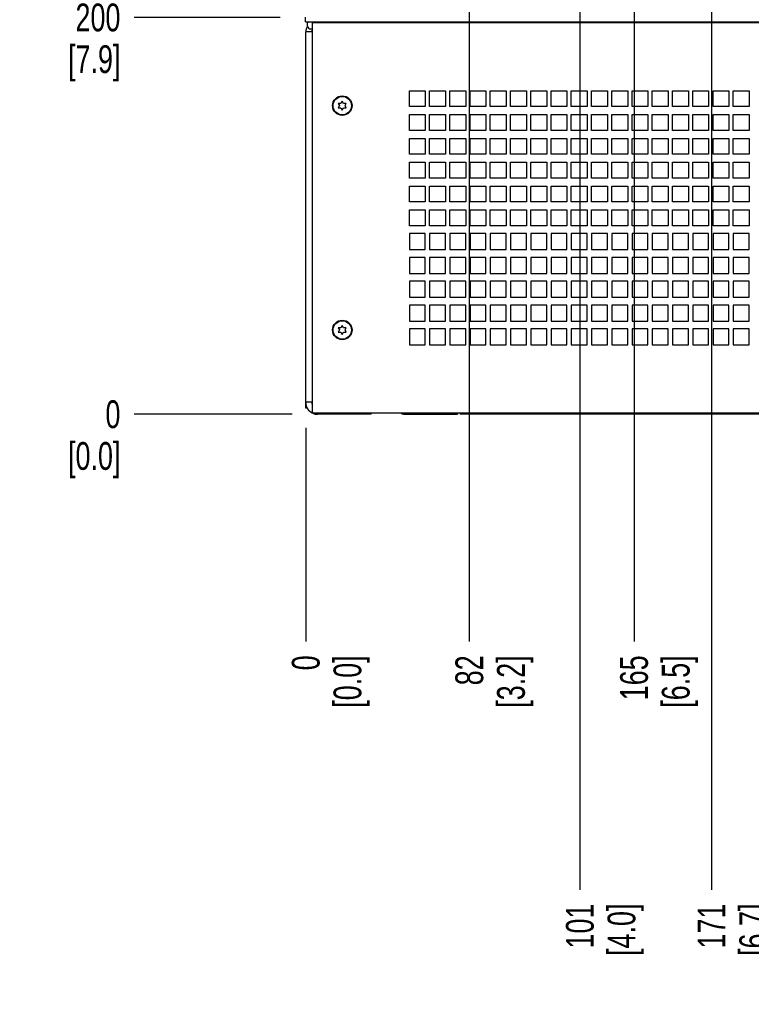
# Paper-space layout 'SUBMITTAL_E1H_1_2' of a CAD drawing. Header units: millimetres. Extents: x 0 to 841, y 0 to 594.
# Tile 7 of 30: x 260 to 352, y 220 to 344. Entities that reach past the tile are written whole.
import ezdxf

# ---------------------------------------------------------------- set-up
doc = ezdxf.new("R2010")
doc.units = ezdxf.units.MM
doc.header["$LTSCALE"] = 46.255
doc.layers.get('0').update_dxf_attribs({"linetype": 'CONTINUOUS'})
for name, color, linetype in [('002___PRT_ALL_AXES', 7, 'CONTINUOUS'), ('CHAMFERS', 7, 'CONTINUOUS'), ('DATUM', 7, 'CONTINUOUS'), ('ROUNDS', 7, 'CONTINUOUS')]:
    doc.layers.add(name, color=color, linetype=linetype)
doc.styles.get("Standard").update_dxf_attribs({"font": 'txt', "width": 0.725})
doc.dimstyles.new('DIMSTYLE_4', dxfattribs={"dimtxt": 3.5, "dimasz": 4.8, "dimexe": 3.2, "dimexo": 1.6, "dimgap": 0.875, "dimtad": 0, "dimtih": 1, "dimtoh": 1, "dimdec": 1, "dimzin": 0, "dimdsep": 46, "dimtxsty": 'STANDARD', "dimblk": 'CLOSED', "dimblk1": 'CLOSED', "dimblk2": 'CLOSED', "dimcen": 0.09, "dimadec": 0, "dimazin": 0, "dimtp": 0.4, "dimtm": 0.4, "dimtfac": 1, "dimtdec": 1, "dimtofl": 0, "dimtmove": 0, "dimatfit": 3, "dimldrblk": 'CLOSED', "dimfxl": 1, "dimtolj": 1, "dimtzin": 0, "dimarcsym": 0})

# ---------------------------------------------------------------- blocks, each defined once
blk = doc.blocks.new('*D45')
at = {"color": 2, "linetype": 'CONTINUOUS'}
blk.add_line((316.68, 444.29), (316.68, 265.63), dxfattribs=at)
at = {"color": 2, "linetype": 'CONTINUOUS', "insert": (314.93, 263.88), "char_height": 3.5, "width": 12.6875, "attachment_point": 3, "rotation": 90, "line_spacing_factor": 0.9}
blk.add_mtext('82\\P[3.2]', dxfattribs=at)
blk = doc.blocks.new('_CLOSED')
at = {"color": 0, "linetype": 'BYBLOCK'}
for p, q in [((0, 0), (-1, 0.167)), ((-1, 0.167), (-1, -0.167)), ((-1, -0.167), (0, 0)), ((-1, 0), (0, 0))]:
    blk.add_line(p, q, dxfattribs=at)
blk = doc.blocks.new('*D46')
at = {"color": 2, "linetype": 'CONTINUOUS'}
blk.add_line((296.08, 292.54), (296.08, 265.63), dxfattribs=at)
at = {"color": 2, "linetype": 'CONTINUOUS', "insert": (294.33, 263.88), "char_height": 3.5, "width": 12.6875, "attachment_point": 3, "rotation": 90, "line_spacing_factor": 0.9}
blk.add_mtext('0\\P[0.0]', dxfattribs=at)
blk = doc.blocks.new('*D47')
at = {"color": 2, "linetype": 'CONTINUOUS'}
blk.add_line((337.43, 444.29), (337.43, 265.63), dxfattribs=at)
at = {"color": 2, "linetype": 'CONTINUOUS', "insert": (335.68, 263.88), "char_height": 3.5, "width": 12.6875, "attachment_point": 3, "rotation": 90, "line_spacing_factor": 0.9}
blk.add_mtext('165\\P[6.5]', dxfattribs=at)
blk = doc.blocks.new('*D53')
at = {"color": 2, "linetype": 'CONTINUOUS'}
blk.add_line((294.38, 294.24), (274.49, 294.24), dxfattribs=at)
at = {"color": 2, "linetype": 'CONTINUOUS', "insert": (272.74, 295.99), "char_height": 3.5, "width": 12.6875, "attachment_point": 3, "line_spacing_factor": 0.9}
blk.add_mtext('0\\P[0.0]', dxfattribs=at)
blk = doc.blocks.new('*D56')
at = {"color": 2, "linetype": 'CONTINUOUS'}
for p, q in [((321.32, 417.73), (321.32, 404.1)), ((321.32, 404.1), (330.6, 399.78)), ((330.6, 399.78), (330.6, 234.37))]:
    blk.add_line(p, q, dxfattribs=at)
at = {"color": 2, "linetype": 'CONTINUOUS', "insert": (328.85, 232.62), "char_height": 3.5, "width": 12.6875, "attachment_point": 3, "rotation": 90, "line_spacing_factor": 0.9}
blk.add_mtext('101\\P[4.0]', dxfattribs=at)
blk = doc.blocks.new('*D57')
at = {"color": 2, "linetype": 'CONTINUOUS'}
for p, q in [((338.82, 410.23), (338.82, 402.49)), ((338.82, 402.49), (347.19, 397.92)), ((347.19, 397.92), (347.19, 234.37))]:
    blk.add_line(p, q, dxfattribs=at)
at = {"color": 2, "linetype": 'CONTINUOUS', "insert": (345.44, 232.62), "char_height": 3.5, "width": 12.6875, "attachment_point": 3, "rotation": 90, "line_spacing_factor": 0.9}
blk.add_mtext('171\\P[6.7]', dxfattribs=at)
blk = doc.blocks.new('*D80')
at = {"color": 2, "linetype": 'CONTINUOUS'}
blk.add_line((292.87, 344.21), (274.49, 344.21), dxfattribs=at)
at = {"color": 2, "linetype": 'CONTINUOUS', "insert": (272.74, 345.96), "char_height": 3.5, "width": 12.6875, "attachment_point": 3, "line_spacing_factor": 0.9}
blk.add_mtext('200\\P[7.9]', dxfattribs=at)

psp = doc.layouts.new('SUBMITTAL_E1H_1_2')

# ---------------------------------------------------------------- linework, layer by layer
at = {"color": 7, "linetype": 'CONTINUOUS'}
for p, q in [((296.3, 343.13), (296.3, 343.51)), ((296.93, 294.36), (296.93, 343.59)), ((296.93, 343.59), (445.73, 343.59)), ((296.93, 342.75), (296.68, 342.75)), ((309.13, 332.98), (309.13, 334.98)), ((309.13, 334.98), (311.13, 334.98)), ((311.13, 334.98), (311.13, 332.98)), ((311.68, 332.98), (311.68, 334.98)), ((311.68, 334.98), (313.68, 334.98)), ((313.68, 334.98), (313.68, 332.98)), ((314.23, 332.98), (314.23, 334.98)), ((314.23, 334.98), (316.23, 334.98)), ((316.23, 334.98), (316.23, 332.98)), ((316.78, 332.98), (316.78, 334.98)), ((316.78, 334.98), (318.78, 334.98)), ((318.78, 334.98), (318.78, 332.98)), ((319.33, 332.98), (319.33, 334.98)), ((319.33, 334.98), (321.33, 334.98)), ((321.33, 334.98), (321.33, 332.98)), ((321.88, 332.98), (321.88, 334.98)), ((321.88, 334.98), (323.88, 334.98)), ((323.88, 334.98), (323.88, 332.98)), ((324.43, 332.98), (324.43, 334.98)), ((324.43, 334.98), (326.43, 334.98)), ((326.43, 334.98), (326.43, 332.98)), ((326.98, 332.98), (326.98, 334.98)), ((326.98, 334.98), (328.98, 334.98)), ((328.98, 334.98), (328.98, 332.98)), ((329.53, 332.98), (329.53, 334.98)), ((329.53, 334.98), (331.53, 334.98)), ((331.53, 334.98), (331.53, 332.98)), ((332.08, 332.98), (332.08, 334.98)), ((332.08, 334.98), (334.08, 334.98)), ((334.08, 334.98), (334.08, 332.98)), ((334.63, 332.98), (334.63, 334.98)), ((334.63, 334.98), (336.63, 334.98)), ((336.63, 334.98), (336.63, 332.98)), ((337.18, 332.98), (337.18, 334.98)), ((337.18, 334.98), (339.18, 334.98)), ((339.18, 334.98), (339.18, 332.98)), ((339.73, 332.98), (339.73, 334.98)), ((339.73, 334.98), (341.73, 334.98)), ((341.73, 334.98), (341.73, 332.98)), ((342.28, 332.98), (342.28, 334.98)), ((342.28, 334.98), (344.28, 334.98)), ((344.28, 334.98), (344.28, 332.98)), ((344.83, 332.98), (344.83, 334.98)), ((344.83, 334.98), (346.83, 334.98)), ((346.83, 334.98), (346.83, 332.98)), ((347.38, 332.98), (347.38, 334.98)), ((347.38, 334.98), (349.38, 334.98)), ((349.38, 334.98), (349.38, 332.98)), ((349.93, 332.98), (349.93, 334.98)), ((349.93, 334.98), (351.93, 334.98)), ((351.93, 334.98), (351.93, 332.98)), ((300.68, 333.66), (300.5, 333.36)), ((300.85, 333.36), (300.68, 333.66)), ((300.18, 333.36), (300.33, 333.1)), ((300.5, 333.36), (300.18, 333.36)), ((300.33, 333.1), (300.18, 332.84)), ((300.18, 332.84), (300.5, 332.84)), ((300.5, 332.84), (300.68, 332.54)), ((300.68, 332.54), (300.85, 332.84)), ((301.18, 333.36), (300.85, 333.36)), ((300.85, 332.84), (301.18, 332.84)), ((301.03, 333.1), (301.18, 333.36)), ((301.18, 332.84), (301.03, 333.1)), ((311.13, 332.98), (309.13, 332.98)), ((313.68, 332.98), (311.68, 332.98)), ((316.23, 332.98), (314.23, 332.98)), ((318.78, 332.98), (316.78, 332.98)), ((321.33, 332.98), (319.33, 332.98)), ((323.88, 332.98), (321.88, 332.98)), ((326.43, 332.98), (324.43, 332.98)), ((328.98, 332.98), (326.98, 332.98)), ((331.53, 332.98), (329.53, 332.98)), ((334.08, 332.98), (332.08, 332.98)), ((336.63, 332.98), (334.63, 332.98)), ((339.18, 332.98), (337.18, 332.98)), ((341.73, 332.98), (339.73, 332.98)), ((344.28, 332.98), (342.28, 332.98)), ((346.83, 332.98), (344.83, 332.98)), ((349.38, 332.98), (347.38, 332.98)), ((351.93, 332.98), (349.93, 332.98)), ((309.13, 329.98), (309.13, 331.98)), ((309.13, 331.98), (311.13, 331.98)), ((311.13, 331.98), (311.13, 329.98)), ((311.68, 329.98), (311.68, 331.98)), ((311.68, 331.98), (313.68, 331.98)), ((313.68, 331.98), (313.68, 329.98)), ((314.23, 329.98), (314.23, 331.98)), ((314.23, 331.98), (316.23, 331.98)), ((316.23, 331.98), (316.23, 329.98)), ((316.78, 329.98), (316.78, 331.98)), ((316.78, 331.98), (318.78, 331.98)), ((318.78, 331.98), (318.78, 329.98)), ((319.33, 329.98), (319.33, 331.98)), ((319.33, 331.98), (321.33, 331.98)), ((321.33, 331.98), (321.33, 329.98)), ((321.88, 329.98), (321.88, 331.98)), ((321.88, 331.98), (323.88, 331.98)), ((323.88, 331.98), (323.88, 329.98)), ((324.43, 329.98), (324.43, 331.98)), ((324.43, 331.98), (326.43, 331.98)), ((326.43, 331.98), (326.43, 329.98)), ((326.98, 329.98), (326.98, 331.98)), ((326.98, 331.98), (328.98, 331.98)), ((328.98, 331.98), (328.98, 329.98)), ((329.53, 329.98), (329.53, 331.98)), ((329.53, 331.98), (331.53, 331.98)), ((331.53, 331.98), (331.53, 329.98)), ((332.08, 329.98), (332.08, 331.98)), ((332.08, 331.98), (334.08, 331.98)), ((334.08, 331.98), (334.08, 329.98)), ((334.63, 329.98), (334.63, 331.98)), ((334.63, 331.98), (336.63, 331.98)), ((336.63, 331.98), (336.63, 329.98)), ((337.18, 329.98), (337.18, 331.98)), ((337.18, 331.98), (339.18, 331.98)), ((339.18, 331.98), (339.18, 329.98)), ((339.73, 329.98), (339.73, 331.98)), ((339.73, 331.98), (341.73, 331.98)), ((341.73, 331.98), (341.73, 329.98)), ((342.28, 329.98), (342.28, 331.98)), ((342.28, 331.98), (344.28, 331.98)), ((344.28, 331.98), (344.28, 329.98)), ((344.83, 329.98), (344.83, 331.98)), ((344.83, 331.98), (346.83, 331.98)), ((346.83, 331.98), (346.83, 329.98)), ((347.38, 329.98), (347.38, 331.98)), ((347.38, 331.98), (349.38, 331.98)), ((349.38, 331.98), (349.38, 329.98)), ((349.93, 329.98), (349.93, 331.98)), ((349.93, 331.98), (351.93, 331.98)), ((351.93, 331.98), (351.93, 329.98)), ((311.13, 329.98), (309.13, 329.98)), ((313.68, 329.98), (311.68, 329.98)), ((316.23, 329.98), (314.23, 329.98)), ((318.78, 329.98), (316.78, 329.98)), ((321.33, 329.98), (319.33, 329.98)), ((323.88, 329.98), (321.88, 329.98)), ((326.43, 329.98), (324.43, 329.98)), ((328.98, 329.98), (326.98, 329.98)), ((331.53, 329.98), (329.53, 329.98)), ((334.08, 329.98), (332.08, 329.98)), ((336.63, 329.98), (334.63, 329.98)), ((339.18, 329.98), (337.18, 329.98)), ((341.73, 329.98), (339.73, 329.98)), ((344.28, 329.98), (342.28, 329.98)), ((346.83, 329.98), (344.83, 329.98)), ((349.38, 329.98), (347.38, 329.98)), ((351.93, 329.98), (349.93, 329.98)), ((309.13, 326.98), (309.13, 328.98)), ((309.13, 328.98), (311.13, 328.98)), ((311.13, 328.98), (311.13, 326.98)), ((311.68, 326.98), (311.68, 328.98)), ((311.68, 328.98), (313.68, 328.98)), ((313.68, 328.98), (313.68, 326.98)), ((314.23, 326.98), (314.23, 328.98)), ((314.23, 328.98), (316.23, 328.98)), ((316.23, 328.98), (316.23, 326.98)), ((316.78, 326.98), (316.78, 328.98)), ((316.78, 328.98), (318.78, 328.98)), ((318.78, 328.98), (318.78, 326.98)), ((319.33, 326.98), (319.33, 328.98)), ((319.33, 328.98), (321.33, 328.98)), ((321.33, 328.98), (321.33, 326.98)), ((321.88, 326.98), (321.88, 328.98)), ((321.88, 328.98), (323.88, 328.98)), ((323.88, 328.98), (323.88, 326.98)), ((324.43, 326.98), (324.43, 328.98)), ((324.43, 328.98), (326.43, 328.98)), ((326.43, 328.98), (326.43, 326.98)), ((326.98, 326.98), (326.98, 328.98)), ((326.98, 328.98), (328.98, 328.98)), ((328.98, 328.98), (328.98, 326.98)), ((329.53, 326.98), (329.53, 328.98)), ((329.53, 328.98), (331.53, 328.98)), ((331.53, 328.98), (331.53, 326.98)), ((332.08, 326.98), (332.08, 328.98)), ((332.08, 328.98), (334.08, 328.98)), ((334.08, 328.98), (334.08, 326.98)), ((334.63, 326.98), (334.63, 328.98)), ((334.63, 328.98), (336.63, 328.98)), ((336.63, 328.98), (336.63, 326.98)), ((337.18, 326.98), (337.18, 328.98)), ((337.18, 328.98), (339.18, 328.98)), ((339.18, 328.98), (339.18, 326.98)), ((339.73, 326.98), (339.73, 328.98)), ((339.73, 328.98), (341.73, 328.98)), ((341.73, 328.98), (341.73, 326.98)), ((342.28, 326.98), (342.28, 328.98)), ((342.28, 328.98), (344.28, 328.98)), ((344.28, 328.98), (344.28, 326.98)), ((344.83, 326.98), (344.83, 328.98)), ((344.83, 328.98), (346.83, 328.98)), ((346.83, 328.98), (346.83, 326.98)), ((347.38, 326.98), (347.38, 328.98)), ((347.38, 328.98), (349.38, 328.98)), ((349.38, 328.98), (349.38, 326.98)), ((349.93, 326.98), (349.93, 328.98)), ((349.93, 328.98), (351.93, 328.98)), ((351.93, 328.98), (351.93, 326.98)), ((311.13, 326.98), (309.13, 326.98)), ((313.68, 326.98), (311.68, 326.98)), ((316.23, 326.98), (314.23, 326.98)), ((318.78, 326.98), (316.78, 326.98)), ((321.33, 326.98), (319.33, 326.98)), ((323.88, 326.98), (321.88, 326.98)), ((326.43, 326.98), (324.43, 326.98)), ((328.98, 326.98), (326.98, 326.98)), ((331.53, 326.98), (329.53, 326.98)), ((334.08, 326.98), (332.08, 326.98)), ((336.63, 326.98), (334.63, 326.98)), ((339.18, 326.98), (337.18, 326.98)), ((341.73, 326.98), (339.73, 326.98)), ((344.28, 326.98), (342.28, 326.98)), ((346.83, 326.98), (344.83, 326.98)), ((349.38, 326.98), (347.38, 326.98)), ((351.93, 326.98), (349.93, 326.98)), ((309.13, 323.98), (309.13, 325.98)), ((309.13, 325.98), (311.13, 325.98)), ((311.13, 325.98), (311.13, 323.98)), ((311.68, 323.98), (311.68, 325.98)), ((311.68, 325.98), (313.68, 325.98)), ((313.68, 325.98), (313.68, 323.98)), ((314.23, 323.98), (314.23, 325.98)), ((314.23, 325.98), (316.23, 325.98)), ((316.23, 325.98), (316.23, 323.98)), ((316.78, 323.98), (316.78, 325.98)), ((316.78, 325.98), (318.78, 325.98)), ((318.78, 325.98), (318.78, 323.98)), ((319.33, 323.98), (319.33, 325.98)), ((319.33, 325.98), (321.33, 325.98)), ((321.33, 325.98), (321.33, 323.98)), ((321.88, 323.98), (321.88, 325.98)), ((321.88, 325.98), (323.88, 325.98)), ((323.88, 325.98), (323.88, 323.98)), ((324.43, 323.98), (324.43, 325.98)), ((324.43, 325.98), (326.43, 325.98)), ((326.43, 325.98), (326.43, 323.98)), ((326.98, 323.98), (326.98, 325.98)), ((326.98, 325.98), (328.98, 325.98)), ((328.98, 325.98), (328.98, 323.98)), ((329.53, 323.98), (329.53, 325.98)), ((329.53, 325.98), (331.53, 325.98)), ((331.53, 325.98), (331.53, 323.98)), ((332.08, 323.98), (332.08, 325.98)), ((332.08, 325.98), (334.08, 325.98)), ((334.08, 325.98), (334.08, 323.98)), ((334.63, 323.98), (334.63, 325.98)), ((334.63, 325.98), (336.63, 325.98)), ((336.63, 325.98), (336.63, 323.98)), ((337.18, 323.98), (337.18, 325.98)), ((337.18, 325.98), (339.18, 325.98)), ((339.18, 325.98), (339.18, 323.98)), ((339.73, 323.98), (339.73, 325.98)), ((339.73, 325.98), (341.73, 325.98)), ((341.73, 325.98), (341.73, 323.98)), ((342.28, 323.98), (342.28, 325.98)), ((342.28, 325.98), (344.28, 325.98)), ((344.28, 325.98), (344.28, 323.98)), ((344.83, 323.98), (344.83, 325.98)), ((344.83, 325.98), (346.83, 325.98)), ((346.83, 325.98), (346.83, 323.98)), ((347.38, 323.98), (347.38, 325.98)), ((347.38, 325.98), (349.38, 325.98)), ((349.38, 325.98), (349.38, 323.98)), ((349.93, 323.98), (349.93, 325.98)), ((349.93, 325.98), (351.93, 325.98)), ((351.93, 325.98), (351.93, 323.98)), ((311.13, 323.98), (309.13, 323.98)), ((313.68, 323.98), (311.68, 323.98)), ((316.23, 323.98), (314.23, 323.98)), ((318.78, 323.98), (316.78, 323.98)), ((321.33, 323.98), (319.33, 323.98)), ((323.88, 323.98), (321.88, 323.98)), ((326.43, 323.98), (324.43, 323.98)), ((328.98, 323.98), (326.98, 323.98)), ((331.53, 323.98), (329.53, 323.98)), ((334.08, 323.98), (332.08, 323.98)), ((336.63, 323.98), (334.63, 323.98)), ((339.18, 323.98), (337.18, 323.98)), ((341.73, 323.98), (339.73, 323.98)), ((344.28, 323.98), (342.28, 323.98)), ((346.83, 323.98), (344.83, 323.98)), ((349.38, 323.98), (347.38, 323.98)), ((351.93, 323.98), (349.93, 323.98)), ((309.13, 320.98), (309.13, 322.98)), ((309.13, 322.98), (311.13, 322.98)), ((311.13, 322.98), (311.13, 320.98)), ((311.68, 320.98), (311.68, 322.98)), ((311.68, 322.98), (313.68, 322.98)), ((313.68, 322.98), (313.68, 320.98)), ((314.23, 320.98), (314.23, 322.98)), ((314.23, 322.98), (316.23, 322.98)), ((316.23, 322.98), (316.23, 320.98)), ((316.78, 320.98), (316.78, 322.98)), ((316.78, 322.98), (318.78, 322.98)), ((318.78, 322.98), (318.78, 320.98)), ((319.33, 320.98), (319.33, 322.98)), ((319.33, 322.98), (321.33, 322.98)), ((321.33, 322.98), (321.33, 320.98)), ((321.88, 320.98), (321.88, 322.98)), ((321.88, 322.98), (323.88, 322.98)), ((323.88, 322.98), (323.88, 320.98)), ((324.43, 320.98), (324.43, 322.98)), ((324.43, 322.98), (326.43, 322.98)), ((326.43, 322.98), (326.43, 320.98)), ((326.98, 320.98), (326.98, 322.98)), ((326.98, 322.98), (328.98, 322.98)), ((328.98, 322.98), (328.98, 320.98)), ((329.53, 320.98), (329.53, 322.98)), ((329.53, 322.98), (331.53, 322.98)), ((331.53, 322.98), (331.53, 320.98)), ((332.08, 320.98), (332.08, 322.98)), ((332.08, 322.98), (334.08, 322.98)), ((334.08, 322.98), (334.08, 320.98)), ((334.63, 320.98), (334.63, 322.98)), ((334.63, 322.98), (336.63, 322.98)), ((336.63, 322.98), (336.63, 320.98)), ((337.18, 320.98), (337.18, 322.98)), ((337.18, 322.98), (339.18, 322.98)), ((339.18, 322.98), (339.18, 320.98)), ((339.73, 320.98), (339.73, 322.98)), ((339.73, 322.98), (341.73, 322.98)), ((341.73, 322.98), (341.73, 320.98)), ((342.28, 320.98), (342.28, 322.98)), ((342.28, 322.98), (344.28, 322.98)), ((344.28, 322.98), (344.28, 320.98)), ((344.83, 320.98), (344.83, 322.98)), ((344.83, 322.98), (346.83, 322.98)), ((346.83, 322.98), (346.83, 320.98)), ((347.38, 320.98), (347.38, 322.98)), ((347.38, 322.98), (349.38, 322.98)), ((349.38, 322.98), (349.38, 320.98)), ((349.93, 320.98), (349.93, 322.98)), ((349.93, 322.98), (351.93, 322.98)), ((351.93, 322.98), (351.93, 320.98)), ((311.13, 320.98), (309.13, 320.98)), ((309.13, 317.98), (309.13, 319.98)), ((309.13, 319.98), (311.13, 319.98)), ((311.13, 319.98), (311.13, 317.98)), ((313.68, 320.98), (311.68, 320.98)), ((311.68, 317.98), (311.68, 319.98)), ((311.68, 319.98), (313.68, 319.98)), ((313.68, 319.98), (313.68, 317.98)), ((316.23, 320.98), (314.23, 320.98)), ((314.23, 317.98), (314.23, 319.98)), ((314.23, 319.98), (316.23, 319.98)), ((316.23, 319.98), (316.23, 317.98)), ((318.78, 320.98), (316.78, 320.98)), ((316.78, 317.98), (316.78, 319.98)), ((316.78, 319.98), (318.78, 319.98)), ((318.78, 319.98), (318.78, 317.98)), ((321.33, 320.98), (319.33, 320.98)), ((319.33, 317.98), (319.33, 319.98)), ((319.33, 319.98), (321.33, 319.98)), ((321.33, 319.98), (321.33, 317.98)), ((323.88, 320.98), (321.88, 320.98)), ((321.88, 317.98), (321.88, 319.98)), ((321.88, 319.98), (323.88, 319.98)), ((323.88, 319.98), (323.88, 317.98)), ((326.43, 320.98), (324.43, 320.98)), ((324.43, 317.98), (324.43, 319.98)), ((324.43, 319.98), (326.43, 319.98)), ((326.43, 319.98), (326.43, 317.98)), ((328.98, 320.98), (326.98, 320.98)), ((326.98, 317.98), (326.98, 319.98)), ((326.98, 319.98), (328.98, 319.98)), ((328.98, 319.98), (328.98, 317.98)), ((331.53, 320.98), (329.53, 320.98)), ((329.53, 317.98), (329.53, 319.98)), ((329.53, 319.98), (331.53, 319.98)), ((331.53, 319.98), (331.53, 317.98)), ((334.08, 320.98), (332.08, 320.98)), ((332.08, 317.98), (332.08, 319.98)), ((332.08, 319.98), (334.08, 319.98)), ((334.08, 319.98), (334.08, 317.98)), ((336.63, 320.98), (334.63, 320.98)), ((334.63, 317.98), (334.63, 319.98)), ((334.63, 319.98), (336.63, 319.98)), ((336.63, 319.98), (336.63, 317.98)), ((339.18, 320.98), (337.18, 320.98)), ((337.18, 317.98), (337.18, 319.98)), ((337.18, 319.98), (339.18, 319.98)), ((339.18, 319.98), (339.18, 317.98)), ((341.73, 320.98), (339.73, 320.98)), ((339.73, 317.98), (339.73, 319.98)), ((339.73, 319.98), (341.73, 319.98)), ((341.73, 319.98), (341.73, 317.98)), ((344.28, 320.98), (342.28, 320.98)), ((342.28, 317.98), (342.28, 319.98)), ((342.28, 319.98), (344.28, 319.98)), ((344.28, 319.98), (344.28, 317.98)), ((346.83, 320.98), (344.83, 320.98)), ((344.83, 317.98), (344.83, 319.98)), ((344.83, 319.98), (346.83, 319.98)), ((346.83, 319.98), (346.83, 317.98)), ((349.38, 320.98), (347.38, 320.98)), ((347.38, 317.98), (347.38, 319.98)), ((347.38, 319.98), (349.38, 319.98)), ((349.38, 319.98), (349.38, 317.98)), ((351.93, 320.98), (349.93, 320.98)), ((349.93, 317.98), (349.93, 319.98)), ((349.93, 319.98), (351.93, 319.98)), ((351.93, 319.98), (351.93, 317.98)), ((311.13, 317.98), (309.13, 317.98)), ((313.68, 317.98), (311.68, 317.98)), ((316.23, 317.98), (314.23, 317.98)), ((318.78, 317.98), (316.78, 317.98)), ((321.33, 317.98), (319.33, 317.98)), ((323.88, 317.98), (321.88, 317.98)), ((326.43, 317.98), (324.43, 317.98)), ((328.98, 317.98), (326.98, 317.98)), ((331.53, 317.98), (329.53, 317.98)), ((334.08, 317.98), (332.08, 317.98)), ((336.63, 317.98), (334.63, 317.98)), ((339.18, 317.98), (337.18, 317.98)), ((341.73, 317.98), (339.73, 317.98)), ((344.28, 317.98), (342.28, 317.98)), ((346.83, 317.98), (344.83, 317.98)), ((349.38, 317.98), (347.38, 317.98)), ((351.93, 317.98), (349.93, 317.98)), ((309.13, 316.98), (309.13, 314.98)), ((311.13, 316.98), (309.13, 316.98)), ((311.13, 314.98), (311.13, 316.98)), ((311.68, 316.98), (311.68, 314.98)), ((313.68, 316.98), (311.68, 316.98)), ((313.68, 314.98), (313.68, 316.98)), ((314.23, 316.98), (314.23, 314.98)), ((316.23, 316.98), (314.23, 316.98)), ((316.23, 314.98), (316.23, 316.98)), ((316.78, 316.98), (316.78, 314.98)), ((318.78, 316.98), (316.78, 316.98)), ((318.78, 314.98), (318.78, 316.98)), ((319.33, 316.98), (319.33, 314.98)), ((321.33, 316.98), (319.33, 316.98)), ((321.33, 314.98), (321.33, 316.98)), ((321.88, 316.98), (321.88, 314.98)), ((323.88, 316.98), (321.88, 316.98)), ((323.88, 314.98), (323.88, 316.98)), ((324.43, 316.98), (324.43, 314.98)), ((326.43, 316.98), (324.43, 316.98)), ((326.43, 314.98), (326.43, 316.98)), ((326.98, 316.98), (326.98, 314.98)), ((328.98, 316.98), (326.98, 316.98)), ((328.98, 314.98), (328.98, 316.98)), ((329.53, 316.98), (329.53, 314.98)), ((331.53, 316.98), (329.53, 316.98)), ((331.53, 314.98), (331.53, 316.98)), ((332.08, 316.98), (332.08, 314.98)), ((334.08, 316.98), (332.08, 316.98)), ((334.08, 314.98), (334.08, 316.98)), ((334.63, 316.98), (334.63, 314.98)), ((336.63, 316.98), (334.63, 316.98)), ((336.63, 314.98), (336.63, 316.98)), ((337.18, 316.98), (337.18, 314.98)), ((339.18, 316.98), (337.18, 316.98)), ((339.18, 314.98), (339.18, 316.98)), ((339.73, 316.98), (339.73, 314.98)), ((341.73, 316.98), (339.73, 316.98)), ((341.73, 314.98), (341.73, 316.98)), ((342.28, 316.98), (342.28, 314.98)), ((344.28, 316.98), (342.28, 316.98)), ((344.28, 314.98), (344.28, 316.98)), ((344.83, 316.98), (344.83, 314.98)), ((346.83, 316.98), (344.83, 316.98)), ((346.83, 314.98), (346.83, 316.98)), ((347.38, 316.98), (347.38, 314.98)), ((349.38, 316.98), (347.38, 316.98)), ((349.38, 314.98), (349.38, 316.98)), ((349.93, 316.98), (349.93, 314.98)), ((351.93, 316.98), (349.93, 316.98)), ((351.93, 314.98), (351.93, 316.98)), ((309.13, 314.98), (311.13, 314.98)), ((311.68, 314.98), (313.68, 314.98)), ((314.23, 314.98), (316.23, 314.98)), ((316.78, 314.98), (318.78, 314.98)), ((319.33, 314.98), (321.33, 314.98)), ((321.88, 314.98), (323.88, 314.98)), ((324.43, 314.98), (326.43, 314.98)), ((326.98, 314.98), (328.98, 314.98)), ((329.53, 314.98), (331.53, 314.98)), ((332.08, 314.98), (334.08, 314.98)), ((334.63, 314.98), (336.63, 314.98)), ((337.18, 314.98), (339.18, 314.98)), ((339.73, 314.98), (341.73, 314.98)), ((342.28, 314.98), (344.28, 314.98)), ((344.83, 314.98), (346.83, 314.98)), ((347.38, 314.98), (349.38, 314.98)), ((349.93, 314.98), (351.93, 314.98)), ((309.13, 313.98), (309.13, 311.98)), ((311.13, 313.98), (309.13, 313.98)), ((311.13, 311.98), (311.13, 313.98)), ((311.68, 313.98), (311.68, 311.98)), ((313.68, 313.98), (311.68, 313.98)), ((313.68, 311.98), (313.68, 313.98)), ((314.23, 313.98), (314.23, 311.98)), ((316.23, 313.98), (314.23, 313.98)), ((316.23, 311.98), (316.23, 313.98)), ((316.78, 313.98), (316.78, 311.98)), ((318.78, 313.98), (316.78, 313.98)), ((318.78, 311.98), (318.78, 313.98)), ((319.33, 313.98), (319.33, 311.98)), ((321.33, 313.98), (319.33, 313.98)), ((321.33, 311.98), (321.33, 313.98)), ((321.88, 313.98), (321.88, 311.98)), ((323.88, 313.98), (321.88, 313.98)), ((323.88, 311.98), (323.88, 313.98)), ((324.43, 313.98), (324.43, 311.98)), ((326.43, 313.98), (324.43, 313.98)), ((326.43, 311.98), (326.43, 313.98)), ((326.98, 313.98), (326.98, 311.98)), ((328.98, 313.98), (326.98, 313.98)), ((328.98, 311.98), (328.98, 313.98)), ((329.53, 313.98), (329.53, 311.98)), ((331.53, 313.98), (329.53, 313.98)), ((331.53, 311.98), (331.53, 313.98)), ((332.08, 313.98), (332.08, 311.98)), ((334.08, 313.98), (332.08, 313.98)), ((334.08, 311.98), (334.08, 313.98)), ((334.63, 313.98), (334.63, 311.98)), ((336.63, 313.98), (334.63, 313.98)), ((336.63, 311.98), (336.63, 313.98)), ((337.18, 313.98), (337.18, 311.98)), ((339.18, 313.98), (337.18, 313.98)), ((339.18, 311.98), (339.18, 313.98)), ((339.73, 313.98), (339.73, 311.98)), ((341.73, 313.98), (339.73, 313.98)), ((341.73, 311.98), (341.73, 313.98)), ((342.28, 313.98), (342.28, 311.98)), ((344.28, 313.98), (342.28, 313.98)), ((344.28, 311.98), (344.28, 313.98)), ((344.83, 313.98), (344.83, 311.98)), ((346.83, 313.98), (344.83, 313.98)), ((346.83, 311.98), (346.83, 313.98)), ((347.38, 313.98), (347.38, 311.98)), ((349.38, 313.98), (347.38, 313.98)), ((349.38, 311.98), (349.38, 313.98)), ((349.93, 313.98), (349.93, 311.98)), ((351.93, 313.98), (349.93, 313.98)), ((351.93, 311.98), (351.93, 313.98)), ((309.13, 311.98), (311.13, 311.98)), ((311.68, 311.98), (313.68, 311.98)), ((314.23, 311.98), (316.23, 311.98)), ((316.78, 311.98), (318.78, 311.98)), ((319.33, 311.98), (321.33, 311.98)), ((321.88, 311.98), (323.88, 311.98)), ((324.43, 311.98), (326.43, 311.98)), ((326.98, 311.98), (328.98, 311.98)), ((329.53, 311.98), (331.53, 311.98)), ((332.08, 311.98), (334.08, 311.98)), ((334.63, 311.98), (336.63, 311.98)), ((337.18, 311.98), (339.18, 311.98)), ((339.73, 311.98), (341.73, 311.98)), ((342.28, 311.98), (344.28, 311.98)), ((344.83, 311.98), (346.83, 311.98)), ((347.38, 311.98), (349.38, 311.98)), ((349.93, 311.98), (351.93, 311.98)), ((309.13, 310.98), (309.13, 308.98)), ((311.13, 310.98), (309.13, 310.98)), ((311.13, 308.98), (311.13, 310.98)), ((311.68, 310.98), (311.68, 308.98)), ((313.68, 310.98), (311.68, 310.98)), ((313.68, 308.98), (313.68, 310.98)), ((314.23, 310.98), (314.23, 308.98)), ((316.23, 310.98), (314.23, 310.98)), ((316.23, 308.98), (316.23, 310.98)), ((316.78, 310.98), (316.78, 308.98)), ((318.78, 310.98), (316.78, 310.98)), ((318.78, 308.98), (318.78, 310.98)), ((319.33, 310.98), (319.33, 308.98)), ((321.33, 310.98), (319.33, 310.98)), ((321.33, 308.98), (321.33, 310.98)), ((321.88, 310.98), (321.88, 308.98)), ((323.88, 310.98), (321.88, 310.98)), ((323.88, 308.98), (323.88, 310.98)), ((324.43, 310.98), (324.43, 308.98)), ((326.43, 310.98), (324.43, 310.98)), ((326.43, 308.98), (326.43, 310.98)), ((326.98, 310.98), (326.98, 308.98)), ((328.98, 310.98), (326.98, 310.98)), ((328.98, 308.98), (328.98, 310.98)), ((329.53, 310.98), (329.53, 308.98)), ((331.53, 310.98), (329.53, 310.98)), ((331.53, 308.98), (331.53, 310.98)), ((332.08, 310.98), (332.08, 308.98)), ((334.08, 310.98), (332.08, 310.98)), ((334.08, 308.98), (334.08, 310.98)), ((334.63, 310.98), (334.63, 308.98)), ((336.63, 310.98), (334.63, 310.98)), ((336.63, 308.98), (336.63, 310.98)), ((337.18, 310.98), (337.18, 308.98)), ((339.18, 310.98), (337.18, 310.98)), ((339.18, 308.98), (339.18, 310.98)), ((339.73, 310.98), (339.73, 308.98)), ((341.73, 310.98), (339.73, 310.98)), ((341.73, 308.98), (341.73, 310.98)), ((342.28, 310.98), (342.28, 308.98)), ((344.28, 310.98), (342.28, 310.98)), ((344.28, 308.98), (344.28, 310.98)), ((344.83, 310.98), (344.83, 308.98)), ((346.83, 310.98), (344.83, 310.98)), ((346.83, 308.98), (346.83, 310.98)), ((347.38, 310.98), (347.38, 308.98)), ((349.38, 310.98), (347.38, 310.98)), ((349.38, 308.98), (349.38, 310.98)), ((349.93, 310.98), (349.93, 308.98)), ((351.93, 310.98), (349.93, 310.98)), ((351.93, 308.98), (351.93, 310.98)), ((309.13, 308.98), (311.13, 308.98)), ((311.68, 308.98), (313.68, 308.98)), ((314.23, 308.98), (316.23, 308.98)), ((316.78, 308.98), (318.78, 308.98)), ((319.33, 308.98), (321.33, 308.98)), ((321.88, 308.98), (323.88, 308.98)), ((324.43, 308.98), (326.43, 308.98)), ((326.98, 308.98), (328.98, 308.98)), ((329.53, 308.98), (331.53, 308.98)), ((332.08, 308.98), (334.08, 308.98)), ((334.63, 308.98), (336.63, 308.98)), ((337.18, 308.98), (339.18, 308.98)), ((339.73, 308.98), (341.73, 308.98)), ((342.28, 308.98), (344.28, 308.98)), ((344.83, 308.98), (346.83, 308.98)), ((347.38, 308.98), (349.38, 308.98)), ((349.93, 308.98), (351.93, 308.98)), ((309.13, 307.98), (309.13, 305.98)), ((311.13, 307.98), (309.13, 307.98)), ((311.13, 305.98), (311.13, 307.98)), ((311.68, 307.98), (311.68, 305.98)), ((313.68, 307.98), (311.68, 307.98)), ((313.68, 305.98), (313.68, 307.98)), ((314.23, 307.98), (314.23, 305.98)), ((316.23, 307.98), (314.23, 307.98)), ((316.23, 305.98), (316.23, 307.98)), ((316.78, 307.98), (316.78, 305.98)), ((318.78, 307.98), (316.78, 307.98)), ((318.78, 305.98), (318.78, 307.98)), ((319.33, 307.98), (319.33, 305.98)), ((321.33, 307.98), (319.33, 307.98)), ((321.33, 305.98), (321.33, 307.98)), ((321.88, 307.98), (321.88, 305.98)), ((323.88, 307.98), (321.88, 307.98)), ((323.88, 305.98), (323.88, 307.98)), ((324.43, 307.98), (324.43, 305.98)), ((326.43, 307.98), (324.43, 307.98)), ((326.43, 305.98), (326.43, 307.98)), ((326.98, 307.98), (326.98, 305.98)), ((328.98, 307.98), (326.98, 307.98)), ((328.98, 305.98), (328.98, 307.98)), ((329.53, 307.98), (329.53, 305.98)), ((331.53, 307.98), (329.53, 307.98)), ((331.53, 305.98), (331.53, 307.98)), ((332.08, 307.98), (332.08, 305.98)), ((334.08, 307.98), (332.08, 307.98)), ((334.08, 305.98), (334.08, 307.98)), ((334.63, 307.98), (334.63, 305.98)), ((336.63, 307.98), (334.63, 307.98)), ((336.63, 305.98), (336.63, 307.98)), ((337.18, 307.98), (337.18, 305.98)), ((339.18, 307.98), (337.18, 307.98)), ((339.18, 305.98), (339.18, 307.98)), ((339.73, 307.98), (339.73, 305.98)), ((341.73, 307.98), (339.73, 307.98)), ((341.73, 305.98), (341.73, 307.98)), ((342.28, 307.98), (342.28, 305.98)), ((344.28, 307.98), (342.28, 307.98)), ((344.28, 305.98), (344.28, 307.98)), ((344.83, 307.98), (344.83, 305.98)), ((346.83, 307.98), (344.83, 307.98)), ((346.83, 305.98), (346.83, 307.98)), ((347.38, 307.98), (347.38, 305.98)), ((349.38, 307.98), (347.38, 307.98)), ((349.38, 305.98), (349.38, 307.98)), ((349.93, 307.98), (349.93, 305.98)), ((351.93, 307.98), (349.93, 307.98)), ((351.93, 305.98), (351.93, 307.98)), ((300.18, 305.11), (300.33, 304.85)), ((300.5, 305.11), (300.18, 305.11)), ((300.68, 305.41), (300.5, 305.11)), ((300.85, 305.11), (300.68, 305.41)), ((301.18, 305.11), (300.85, 305.11)), ((301.03, 304.85), (301.18, 305.11)), ((309.13, 305.98), (311.13, 305.98)), ((311.68, 305.98), (313.68, 305.98)), ((314.23, 305.98), (316.23, 305.98)), ((316.78, 305.98), (318.78, 305.98)), ((319.33, 305.98), (321.33, 305.98)), ((321.88, 305.98), (323.88, 305.98)), ((324.43, 305.98), (326.43, 305.98)), ((326.98, 305.98), (328.98, 305.98)), ((329.53, 305.98), (331.53, 305.98)), ((332.08, 305.98), (334.08, 305.98)), ((334.63, 305.98), (336.63, 305.98)), ((337.18, 305.98), (339.18, 305.98)), ((339.73, 305.98), (341.73, 305.98)), ((342.28, 305.98), (344.28, 305.98)), ((344.83, 305.98), (346.83, 305.98)), ((347.38, 305.98), (349.38, 305.98)), ((349.93, 305.98), (351.93, 305.98)), ((300.33, 304.85), (300.18, 304.59)), ((300.18, 304.59), (300.5, 304.59)), ((300.5, 304.59), (300.68, 304.29)), ((300.68, 304.29), (300.85, 304.59)), ((300.85, 304.59), (301.18, 304.59)), ((301.18, 304.59), (301.03, 304.85)), ((309.13, 304.98), (309.13, 302.98)), ((311.13, 304.98), (309.13, 304.98)), ((311.13, 302.98), (311.13, 304.98)), ((311.68, 304.98), (311.68, 302.98)), ((313.68, 304.98), (311.68, 304.98)), ((313.68, 302.98), (313.68, 304.98)), ((314.23, 304.98), (314.23, 302.98)), ((316.23, 304.98), (314.23, 304.98)), ((316.23, 302.98), (316.23, 304.98)), ((316.78, 304.98), (316.78, 302.98)), ((318.78, 304.98), (316.78, 304.98)), ((318.78, 302.98), (318.78, 304.98)), ((319.33, 304.98), (319.33, 302.98)), ((321.33, 304.98), (319.33, 304.98)), ((321.33, 302.98), (321.33, 304.98)), ((321.88, 304.98), (321.88, 302.98)), ((323.88, 304.98), (321.88, 304.98)), ((323.88, 302.98), (323.88, 304.98)), ((324.43, 304.98), (324.43, 302.98)), ((326.43, 304.98), (324.43, 304.98)), ((326.43, 302.98), (326.43, 304.98)), ((326.98, 304.98), (326.98, 302.98)), ((328.98, 304.98), (326.98, 304.98)), ((328.98, 302.98), (328.98, 304.98)), ((329.53, 304.98), (329.53, 302.98)), ((331.53, 304.98), (329.53, 304.98)), ((331.53, 302.98), (331.53, 304.98)), ((332.08, 304.98), (332.08, 302.98)), ((334.08, 304.98), (332.08, 304.98)), ((334.08, 302.98), (334.08, 304.98)), ((334.63, 304.98), (334.63, 302.98)), ((336.63, 304.98), (334.63, 304.98)), ((336.63, 302.98), (336.63, 304.98)), ((337.18, 304.98), (337.18, 302.98)), ((339.18, 304.98), (337.18, 304.98)), ((339.18, 302.98), (339.18, 304.98)), ((339.73, 304.98), (339.73, 302.98)), ((341.73, 304.98), (339.73, 304.98)), ((341.73, 302.98), (341.73, 304.98)), ((342.28, 304.98), (342.28, 302.98)), ((344.28, 304.98), (342.28, 304.98)), ((344.28, 302.98), (344.28, 304.98)), ((344.83, 304.98), (344.83, 302.98)), ((346.83, 304.98), (344.83, 304.98)), ((346.83, 302.98), (346.83, 304.98)), ((347.38, 304.98), (347.38, 302.98)), ((349.38, 304.98), (347.38, 304.98)), ((349.38, 302.98), (349.38, 304.98)), ((349.93, 304.98), (349.93, 302.98)), ((351.93, 304.98), (349.93, 304.98)), ((351.93, 302.98), (351.93, 304.98)), ((309.13, 302.98), (311.13, 302.98)), ((311.68, 302.98), (313.68, 302.98)), ((314.23, 302.98), (316.23, 302.98)), ((316.78, 302.98), (318.78, 302.98)), ((319.33, 302.98), (321.33, 302.98)), ((321.88, 302.98), (323.88, 302.98)), ((324.43, 302.98), (326.43, 302.98)), ((326.98, 302.98), (328.98, 302.98)), ((329.53, 302.98), (331.53, 302.98)), ((332.08, 302.98), (334.08, 302.98)), ((334.63, 302.98), (336.63, 302.98)), ((337.18, 302.98), (339.18, 302.98)), ((339.73, 302.98), (341.73, 302.98)), ((342.28, 302.98), (344.28, 302.98)), ((344.83, 302.98), (346.83, 302.98)), ((347.38, 302.98), (349.38, 302.98)), ((349.93, 302.98), (351.93, 302.98)), ((296.28, 294.99), (296.08, 294.99)), ((445.73, 294.36), (296.93, 294.36))]:
    psp.add_line(p, q, dxfattribs=at)
at = {"color": 3, "linetype": 'CONTINUOUS'}
for p, q in [((296.08, 294.99), (296.08, 342.39)), ((296.93, 342.39), (296.08, 342.39)), ((296.93, 295.74), (296.08, 295.74))]:
    psp.add_line(p, q, dxfattribs=at)
for centre, radius, start, end in [((297.33, 342.39), 1.25, 145.1278, 180), ((297.58, 295.74), 1.5, 180, 244.6378), ((297.58, 295.74), 1.5, 247.5954, 270), ((308.68, 295.74), 1.5, 247.6708, 270)]:
    psp.add_arc(centre, radius, start, end, dxfattribs=at)
at = {"color": 7, "linetype": 'CONTINUOUS'}
for centre, radius, start, end in [((296.68, 343.13), 0.375, 180, 270), ((297.33, 342.39), 0.5, 143.277, 180), ((297.58, 295.74), 0.75, 180, 210)]:
    psp.add_arc(centre, radius, start, end, dxfattribs=at)
at = {"layer": '002___PRT_ALL_AXES', "color": 7, "linetype": 'CONTINUOUS'}
for centre in [(300.68, 333.1), (300.68, 304.85)]:
    psp.add_circle(centre, 1.16, dxfattribs=at)
at = {"layer": 'CHAMFERS', "color": 7, "linetype": 'CONTINUOUS'}
for centre in [(300.68, 333.1), (300.68, 304.85)]:
    psp.add_circle(centre, 1.23, dxfattribs=at)
at = {"layer": 'DATUM', "color": 7, "linetype": 'CONTINUOUS'}
for p, q in [((313.83, 343.64), (313.83, 343.59)), ((316.33, 343.64), (316.33, 343.59)), ((351.33, 343.64), (351.33, 343.59))]:
    psp.add_line(p, q, dxfattribs=at)
at = {"layer": 'ROUNDS', "color": 7, "linetype": 'CONTINUOUS'}
for p, q in [((296.07, 343.64), (296.07, 344.24)), ((296.07, 343.64), (446.57, 343.64)), ((300.58, 343.59), (300.58, 343.64)), ((301.32, 343.64), (301.32, 343.59)), ((306.19, 343.64), (306.19, 343.59)), ((304.33, 294.24), (304.33, 294.36)), ((315.18, 294.36), (315.18, 294.24)), ((315.55, 294.36), (315.55, 294.24))]:
    psp.add_line(p, q, dxfattribs=at)
at = {"layer": 'ROUNDS', "color": 3, "linetype": 'CONTINUOUS'}
for p, q in [((301.32, 343.61), (313.83, 343.61)), ((316.33, 343.61), (351.33, 343.61)), ((304.33, 294.24), (297.58, 294.24)), ((308.68, 294.24), (315.18, 294.24)), ((427.1, 294.24), (315.55, 294.24))]:
    psp.add_line(p, q, dxfattribs=at)
at = {"layer": 'ROUNDS', "color": 7, "linetype": 'CONTINUOUS'}
for centre, start, end in [((296.43, 343.51), 90, 180), ((298.55, 343.51), 37.2426, 90)]:
    psp.add_arc(centre, 0.125, start, end, dxfattribs=at)

# ---------------------------------------------------------------- dimensions: what is measured, and where the dimension line sits
at = {"color": 2, "linetype": 'CONTINUOUS'}
for feature_location, offset, dtype, origin, text, picture, middle in [((316.68, 444.29), (0, -178.65), 1, (316.68, 445.89), '82\\P[3.2]', '*D45', (319.3, 257.54)), ((337.43, 444.29), (0, -178.65), 1, (337.43, 445.89), '165\\P[6.5]', '*D47', (340.05, 257.54)), ((321.32, 417.73), (9.29, -183.35), 0, (321.32, 419.33), '101\\P[4.0]', '*D56', (333.23, 226.28)), ((338.82, 410.23), (8.37, -175.85), 0, (338.82, 411.83), '171\\P[6.7]', '*D57', (349.81, 226.28)), ((292.87, 344.21), (-18.38, 0), 0, (294.47, 344.21), '200\\P[7.9]', '*D80', (266.39, 341.59)), ((294.38, 294.24), (-19.89, 0), 0, (295.98, 294.24), '0\\P[0.0]', '*D53', (266.39, 291.61)), ((296.08, 292.54), (0, -26.9), 1, (296.08, 294.14), '0\\P[0.0]', '*D46', (298.7, 257.54))]:
    dim = psp.add_ordinate_dim(feature_location=feature_location, offset=offset, dtype=dtype, origin=origin, text=text, dimstyle='DIMSTYLE_4', dxfattribs=at)
    dim.commit()
    dim.dimension.update_dxf_attribs({"geometry": picture, "text_midpoint": middle})

doc.saveas('drawing.dxf')
